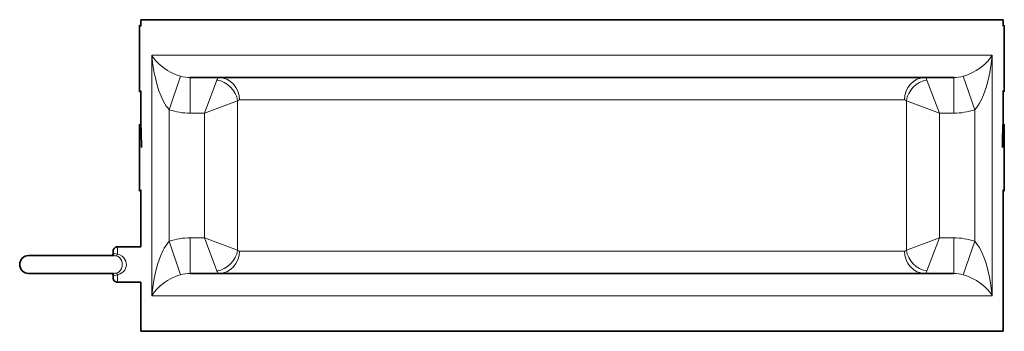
# Model space of a CAD drawing. Extents: x 206 to 964, y 94 to 780.
# Tile 1 of 4: x 206 to 427, y 386 to 455. Entities that reach past the tile are written whole.
import ezdxf

# ---------------------------------------------------------------- set-up
doc = ezdxf.new("R2010")
doc.units = 0

msp = doc.modelspace()

# ---------------------------------------------------------------- linework, layer by layer
at = {"color": 7, "lineweight": 35, "ltscale": 0.022953}
for p, q in [((232.876633, 453.381866), (232.876633, 454.299988)), ((232.876633, 431.081879), (232.876633, 432)), ((427.398376, 417.918121), (427.398376, 417))]:
    msp.add_line(p, q, dxfattribs=at)
at = {"color": 7, "lineweight": 35, "ltscale": 0.009162}
for p, q in [((233.135773, 454.040863), (232.876633, 454.299988)), ((233.135773, 439.559143), (232.876633, 439.299988)), ((233.135773, 417.259125), (232.876633, 417))]:
    msp.add_line(p, q, dxfattribs=at)
at = {"color": 7, "lineweight": 35}
for p, q in [((233.135773, 455.5), (283.6315, 455.5)), ((283.6315, 455.5), (427.135773, 455.5)), ((244.25795, 442.5), (286.028625, 442.5)), ((286.028625, 442.5), (416.013611, 442.5)), ((427.135773, 417.262604), (427.135773, 385.5)), ((244.25795, 398.5), (286.028625, 398.5)), ((286.028625, 398.5), (416.013611, 398.5)), ((233.135773, 385.5), (283.6315, 385.5)), ((283.6315, 385.5), (427.135773, 385.5))]:
    msp.add_line(p, q, dxfattribs=at)
at = {"color": 7, "lineweight": 35, "ltscale": 0.036478}
msp.add_line((233.135773, 455.5), (233.135773, 454.040863), dxfattribs=at)
at = {"color": 7, "lineweight": 35, "ltscale": 0.036565}
msp.add_line((427.135773, 455.5), (427.135773, 454.037384), dxfattribs=at)
at = {"color": 7, "lineweight": 35, "ltscale": 0.009284}
for p, q in [((427.135773, 454.037384), (427.398376, 454.299988)), ((427.135773, 417.262604), (427.398376, 417))]:
    msp.add_line(p, q, dxfattribs=at)
at = {"color": 7, "lineweight": 35, "ltscale": 0.352046}
msp.add_line((427.398376, 454.299988), (427.398376, 440.21814), dxfattribs=at)
at = {"color": 7, "lineweight": 35, "ltscale": 0.352047}
for p, q in [((232.876633, 439.299988), (232.876633, 453.381866)), ((427.398376, 432), (427.398376, 417.918121)), ((232.876633, 417), (232.876633, 431.081879))]:
    msp.add_line(p, q, dxfattribs=at)
at = {"color": 7, "lineweight": 13}
for p, q in [((235.641068, 447.5), (235.641068, 393.5)), ((235.641068, 447.5), (283.6315, 447.5)), ((283.6315, 447.5), (424.630493, 447.5)), ((424.630493, 447.5), (424.630493, 393.5)), ((254.909607, 437.286163), (254.909607, 403.713837)), ((255.336395, 437.5), (291.302307, 437.5)), ((291.302307, 437.5), (404.93515, 437.5)), ((405.361938, 403.713837), (405.361938, 437.286163)), ((239.53775, 435.274811), (239.53775, 405.725189)), ((247.479858, 434.5), (247.479858, 406.5)), ((412.791687, 406.5), (412.791687, 434.5)), ((420.733795, 435.274811), (420.733795, 405.725189)), ((255.336395, 403.5), (291.302307, 403.5)), ((291.302307, 403.5), (404.93515, 403.5)), ((235.641068, 393.5), (283.6315, 393.5)), ((283.6315, 393.5), (424.630493, 393.5))]:
    msp.add_line(p, q, dxfattribs=at)
at = {"color": 7, "lineweight": 13, "ltscale": 0.198641}
for p, q in [((242.094055, 442.798004), (239.53775, 435.274811)), ((418.17749, 442.798004), (420.733795, 435.274811)), ((242.094055, 398.201996), (239.53775, 405.725189)), ((418.17749, 398.201996), (420.733795, 405.725189))]:
    msp.add_line(p, q, dxfattribs=at)
at = {"color": 7, "lineweight": 13, "ltscale": 0.2}
for p, q in [((244.25795, 442.5), (244.25795, 434.5)), ((416.013611, 442.5), (416.013611, 434.5)), ((244.25795, 398.5), (244.25795, 406.5)), ((416.013611, 398.5), (416.013611, 406.5))]:
    msp.add_line(p, q, dxfattribs=at)
at = {"color": 7, "lineweight": 13, "ltscale": 0.198374}
for p, q in [((247.479858, 434.5), (250.266006, 441.929749)), ((412.791687, 434.5), (410.005554, 441.929749)), ((247.479858, 434.5), (254.909607, 437.286133)), ((412.791687, 434.5), (405.361938, 437.286133)), ((247.479858, 406.5), (250.266006, 399.070251)), ((247.479858, 406.5), (254.909607, 403.713837)), ((412.791687, 406.5), (405.361938, 403.713837)), ((412.791687, 406.5), (410.005554, 399.070251))]:
    msp.add_line(p, q, dxfattribs=at)
at = {"color": 7, "lineweight": 35, "ltscale": 0.181479}
msp.add_line((233.135773, 439.559143), (233.135773, 432.299988), dxfattribs=at)
at = {"color": 7, "lineweight": 35, "ltscale": 0.181566}
msp.add_line((427.135773, 439.562622), (427.135773, 432.299988), dxfattribs=at)
at = {"color": 7, "lineweight": 35, "ltscale": 0.009285}
msp.add_line((427.135773, 439.562622), (427.398376, 439.299988), dxfattribs=at)
at = {"color": 7, "lineweight": 35, "ltscale": 0.022954}
msp.add_line((427.398376, 440.21814), (427.398376, 439.299988), dxfattribs=at)
at = {"color": 7, "lineweight": 13, "ltscale": 0.080548}
for p, q in [((244.25795, 434.5), (247.479858, 434.5)), ((412.791687, 434.5), (416.013611, 434.5)), ((244.25795, 406.5), (247.479858, 406.5)), ((412.791687, 406.5), (416.013611, 406.5))]:
    msp.add_line(p, q, dxfattribs=at)
at = {"color": 7, "lineweight": 35, "ltscale": 0.010239}
msp.add_line((233.166229, 431.710419), (232.876633, 432), dxfattribs=at)
at = {"color": 7, "lineweight": 35, "ltscale": 0.010367}
msp.add_line((427.105164, 431.706757), (427.398376, 432), dxfattribs=at)
at = {"color": 7, "lineweight": 35, "ltscale": 0.318978}
msp.add_line((233.135773, 417.259125), (233.135773, 404.5), dxfattribs=at)
at = {"color": 7, "lineweight": 35, "ltscale": 0.015001}
msp.add_line((226.902588, 402.899963), (226.902588, 403.5), dxfattribs=at)
at = {"color": 7, "lineweight": 13, "ltscale": 0.042172}
for p, q in [((227.902588, 402.81311), (227.902588, 404.5)), ((227.902588, 396.5), (227.902588, 398.18689))]:
    msp.add_line(p, q, dxfattribs=at)
at = {"color": 7, "lineweight": 35, "ltscale": 0.13083}
for p, q in [((233.135773, 404.5), (227.902588, 404.5)), ((233.135773, 396.5), (227.902588, 396.5))]:
    msp.add_line(p, q, dxfattribs=at)
at = {"color": 7, "lineweight": 35, "ltscale": 0.25}
for p, q in [((207.902588, 402.5), (217.902588, 402.5)), ((207.902588, 402.5), (217.902588, 402.5)), ((207.902588, 398.5), (217.902588, 398.5))]:
    msp.add_line(p, q, dxfattribs=at)
at = {"color": 7, "lineweight": 35, "ltscale": 0.222469}
msp.add_line((226.801331, 402.5), (217.902588, 402.5), dxfattribs=at)
at = {"color": 7, "lineweight": 35, "ltscale": 0.231112}
for p, q in [((227.147064, 402.5), (217.902588, 402.5)), ((227.147064, 398.5), (217.902588, 398.5))]:
    msp.add_line(p, q, dxfattribs=at)
at = {"color": 7, "lineweight": 35, "ltscale": 0.015}
msp.add_line((226.902588, 397.5), (226.902588, 398.100006), dxfattribs=at)
at = {"color": 7, "lineweight": 35, "ltscale": 0.275}
msp.add_line((233.135773, 396.5), (233.135773, 385.5), dxfattribs=at)
at = {"color": 7, "lineweight": 13}
for points in [[(239.53775, 435.274811), (239.191925, 435.666046), (238.87912, 436.087311), (238.550797, 436.600616), (238.252609, 437.133331), (237.696716, 438.314117), (237.22818, 439.534668), (236.830627, 440.781036), (236.494202, 442.045135), (236.091644, 443.961426), (235.800751, 445.895111), (235.641068, 447.5)], [(242.094055, 442.798004), (241.50589, 442.986847), (240.956085, 443.196777), (240.005112, 443.63385), (239.159058, 444.104279), (238.104218, 444.815369), (237.213806, 445.555939), (236.496658, 446.29361), (235.9198, 447.044464), (235.641068, 447.5)], [(424.630493, 447.5), (424.204834, 446.833862), (423.6698, 446.174805), (423.026062, 445.526764), (422.140747, 444.795349), (421.094299, 444.093292), (420.266602, 443.634003), (419.338837, 443.206421), (418.778137, 442.991241), (418.17749, 442.798004)], [(424.630493, 447.5), (424.428406, 445.561462), (424.119446, 443.633514), (423.749329, 441.930573), (423.281281, 440.253235), (422.696838, 438.609955), (422.164215, 437.417236), (421.824158, 436.777954), (421.444824, 436.164246), (421.015015, 435.587067), (420.733795, 435.274811)], [(235.641068, 393.5), (235.843079, 395.438049), (236.151932, 397.365662), (236.521973, 399.068451), (236.989899, 400.745636), (237.574097, 402.388519), (238.106415, 403.580933), (238.410736, 404.157349), (238.746628, 404.714508), (239.118134, 405.240356), (239.537766, 405.725189)], [(420.733795, 405.725189), (421.07959, 405.333984), (421.392426, 404.912689), (421.720734, 404.399414), (422.018982, 403.866608), (422.42218, 403.036407), (422.777771, 402.185699), (423.130585, 401.210571), (423.440979, 400.218689), (423.777191, 398.955475), (424.058655, 397.679291), (424.288971, 396.395203), (424.470795, 395.104919), (424.630493, 393.5)], [(226.902588, 402.899994), (226.906128, 402.877228), (226.915985, 402.866577), (226.929886, 402.864136), (226.950348, 402.867035), (227.01532, 402.886688), (227.311295, 402.941071), (227.527817, 402.927032), (227.902588, 402.81311)], [(227.655701, 402.427582), (228.02182, 402.2854), (228.344421, 402.061981), (228.609528, 401.761719), (228.812668, 401.38385), (228.937469, 400.955322), (228.979584, 400.5)], [(227.902588, 402.81311), (228.436935, 402.64386), (228.921997, 402.375885), (229.331985, 402.010345), (229.589401, 401.656128), (229.774536, 401.256531), (229.879532, 400.825653), (229.902679, 400.5)], [(228.979584, 400.5), (228.936951, 400.04184), (228.810623, 399.611115), (228.605042, 399.231842), (228.276947, 398.881195), (227.869446, 398.643829), (227.655701, 398.572418)], [(229.902679, 400.5), (229.859177, 400.054657), (229.730804, 399.62851), (229.523376, 399.238342), (229.247925, 398.899719), (228.913452, 398.618134), (228.531677, 398.398438), (227.902588, 398.18689)], [(227.902588, 398.18689), (227.605148, 398.087708), (227.330109, 398.058472), (227.08194, 398.093323), (226.949066, 398.133301), (226.928314, 398.135925), (226.920624, 398.13504), (226.912033, 398.13092), (226.906494, 398.123505), (226.902588, 398.100006)], [(235.641068, 393.5), (236.132095, 394.255035), (236.762512, 394.999115), (237.533722, 395.728333), (238.452789, 396.436859), (239.181854, 396.909454), (239.9953, 397.361176), (240.930969, 397.792877), (241.492035, 398.00827), (242.094055, 398.201996)], [(418.17749, 398.201996), (418.765442, 398.013214), (419.315155, 397.803345), (420.266418, 397.366089), (421.112915, 396.895447), (422.167236, 396.184784), (423.057312, 395.444458), (423.774719, 394.706573), (424.351563, 393.95578), (424.630493, 393.5)]]:
    msp.add_lwpolyline(points, dxfattribs=at)
for centre, radius, start, end in [((244.229919, 450.326294), 7.825896, 254.160666, 270.20519), ((416.041626, 450.326294), 7.825894, 269.794805, 285.839336), ((244.241516, 449.179169), 14.678831, 251.309677, 270.06416), ((416.030029, 449.17923), 14.67887, 269.935848, 288.690284), ((244.24176, 391.82132), 14.67838, 89.936844, 108.691915), ((416.029785, 391.82132), 14.678377, 71.308083, 90.063161), ((227.121735, 400.516144), 1.98431, 74.392064, 89.268127), ((227.121735, 400.483856), 1.98431, 270.73188, 285.607936), ((244.229919, 390.673706), 7.82589, 89.794803, 105.839341), ((416.041626, 390.673706), 7.82589, 74.160657, 90.205202)]:
    msp.add_arc(centre, radius, start, end, dxfattribs=at)
at = {"color": 7, "lineweight": 35}
for centre, radius, start, end in [((132.268036, 426.794037), 101.017885, 0.003376, 3.123505), ((528.003784, 426.794037), 101.018129, 176.876396, 179.996617), ((227.902588, 403.5), 1, 90.000003, 180.000009), ((207.902588, 400.5), 2, 90.000003, 179.999995), ((226.092667, 402.889801), 0.80959, 331.227258, 0.720486), ((226.092682, 402.889801), 0.809578, 331.227049, 0.72003), ((207.902588, 400.5), 2, 180.000005, 269.999997), ((226.092667, 398.110199), 0.80959, 359.279515, 28.772735), ((226.092682, 398.110199), 0.809578, 359.279969, 28.772961), ((227.902588, 397.5), 1, 179.999991, 269.999997)]:
    msp.add_arc(centre, radius, start, end, dxfattribs=at)
at = {"color": 7, "lineweight": 13}
for centre, major_axis, ratio, start_param, end_param in [((250.87619, 433.636169), (0.160553, -8.8638), 0.148058, 3.1389319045, 3.4995689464), ((250.266022, 437.286163), (3.535522, -3.535522), 0.870786, 0.8543579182, 2.2872347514), ((250.719147, 437.5), (0, 5), 0.923449, 4.7123889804, 6.283183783), ((409.552399, 437.5), (0, 5), 0.923449, 0.000001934, 1.5707963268), ((410.005524, 437.286163), (-3.535522, -3.535522), 0.870786, 3.995950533, 5.4288273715), ((409.395325, 433.636139), (-0.160553, -8.863831), 0.148058, 2.7836168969, 3.1442532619), ((255.484985, 434.169617), (0.172272, -3.329773), 0.370776, 3.1224315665, 3.4827158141), ((404.78656, 434.169495), (-0.172272, -3.329895), 0.370769, 2.8004760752, 3.1607538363), ((250.266022, 403.713837), (-3.535522, -3.535522), 0.870786, 0.8543578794, 2.2872347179), ((250.719147, 403.5), (0, 5), 0.923449, 3.1415945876, 4.7123889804), ((255.484985, 406.830505), (-0.172272, -3.329895), 0.370769, 5.9420687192, 6.3023466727), ((404.78656, 406.830383), (0.172272, -3.329773), 0.370776, 6.2640242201, 6.6243084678), ((409.552399, 403.5), (0, 5), 0.923449, 1.5707963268, 3.1415911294), ((410.005524, 403.713837), (3.535522, -3.535522), 0.870786, 3.9959505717, 5.428827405), ((227.902588, 403.391388), (-0.266632, -0.963806), 0.185711, 0.1026720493, 0.9796162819), ((250.876221, 407.363861), (-0.160553, -8.863831), 0.148058, 5.9252095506, 6.2858459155), ((409.395355, 407.363831), (0.160553, -8.8638), 0.148058, 6.280524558, 6.6411616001), ((227.902588, 397.608612), (0.266632, -0.963806), 0.18571, 2.1619765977, 3.0389212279)]:
    msp.add_ellipse(centre, major_axis=major_axis, ratio=ratio, start_param=start_param, end_param=end_param, dxfattribs=at)

doc.saveas('drawing.dxf')
